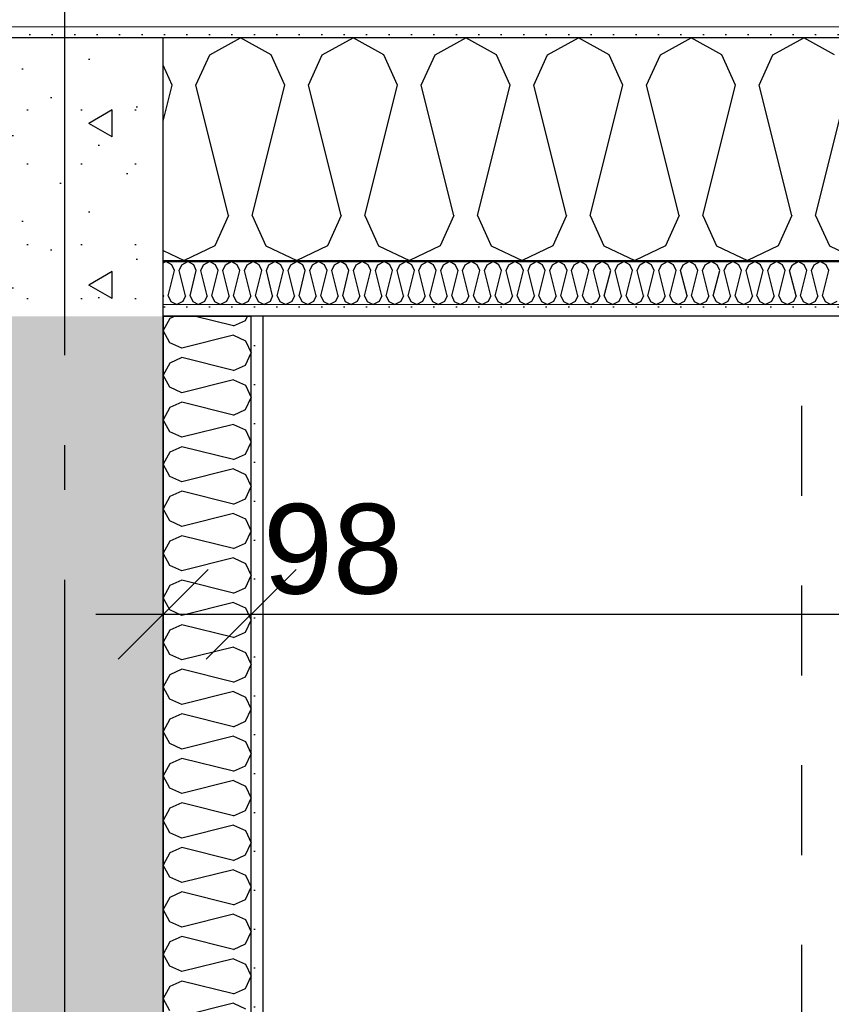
# Model space of a CAD drawing. Header units: millimetres. Extents: x -5000 to 341424, y -9235 to 550260.
# Tile 98 of 236: x 286101 to 287005, y 355615 to 356711. Entities that reach past the tile are written whole.
import ezdxf
from ezdxf.enums import TextEntityAlignment as Align

# ---------------------------------------------------------------- set-up
doc = ezdxf.new("R2010")
doc.units = ezdxf.units.MM
doc.header["$LTSCALE"] = 0.5
doc.header["$MEASUREMENT"] = 0
for name, pattern in [('Akselinje', [1500, 1000, -200, 100, -200]), ('PLINE', [0]), ('Stipling', [400, 200, -200])]:
    doc.linetypes.add(name, pattern=pattern)
for name, color, linetype in [('232- Ikke-bærende yttervegger (Skravur)(Nye konstruksjoner)', 7, 'Continuous'), ('232- Ikke-bærende yttervegger(Nye konstruksjoner)', 7, 'Continuous'), ('242- Ikke-bærende innervegger (Skravur)(Nye konstruksjoner)', 7, 'Continuous'), ('242- Ikke-bærende innervegger(Nye konstruksjoner)', 7, 'Continuous'), ('255- Gulvoverflate(Nye konstruksjoner)', 7, 'Continuous'), ('273- Kjøkkeninnredning(Nye konstruksjoner)', 7, 'Continuous'), ('82-- Modullinjer(Nye konstruksjoner)', 7, 'Continuous'), ('842-M___1_50 Målsetting bygning', 7, 'Continuous'), ('842-M___1_50 Målsetting bygning(Nye konstruksjoner)', 7, 'Continuous'), ('862- M___Nettoareal(Nye konstruksjoner)', 7, 'Continuous'), ('862- M___Nettoareal(Polylinje)(Nye konstruksjoner)', 7, 'Continuous'), ('862- M___Nettoareal(Tekst)(Nye konstruksjoner)', 7, 'Continuous')]:
    doc.layers.add(name, color=color, linetype=linetype)
doc.layers.add('235- Utvendig kledning og overflate(Nye konstruksjoner)', color=7, linetype='Continuous', lineweight=0)
doc.layers.add('236- Innvendig kledning og overflate(Nye konstruksjoner)', color=7, linetype='Continuous', lineweight=0)
doc.styles.add('GENERATED_STYLE_1', font='txt')
doc.styles.add('GENERATED_STYLE_3', font='arial.ttf')
doc.styles.add('GENERATED_STYLE_5', font='arial.ttf')
doc.dimstyles.new('GENERATED_STYLE__1', dxfattribs={"dimtxt": 100, "dimasz": 95, "dimexe": 0.18, "dimexo": 0.0625, "dimgap": 0, "dimtad": 1, "dimtih": 1, "dimtoh": 1, "dimdec": 0, "dimzin": 0, "dimdsep": 46, "dimtxsty": 'GENERATED_STYLE_3', "dimblk": 'ARROWHEAD_6', "dimblk1": 'ARROWHEAD_6', "dimblk2": 'ARROWHEAD_6', "dimcen": 0.09, "dimse1": 1, "dimse2": 1, "dimclrd": 256, "dimclre": 256, "dimclrt": 256, "dimadec": 1, "dimazin": 0, "dimtfac": 1, "dimtdec": 4, "dimtmove": 2, "dimatfit": 3, "dimfxl": 1, "dimtolj": 1, "dimtzin": 0, "dimarcsym": 0})
doc.dimstyles.new('GENERATED_STYLE__2', dxfattribs={"dimtxt": 100, "dimasz": 95, "dimexe": 0.18, "dimexo": 0.0625, "dimgap": 0, "dimtad": 1, "dimtih": 1, "dimtoh": 1, "dimdec": 0, "dimzin": 0, "dimdsep": 46, "dimtxsty": 'GENERATED_STYLE_3', "dimblk": 'ARROWHEAD_6', "dimblk1": 'ARROWHEAD_6', "dimblk2": 'ARROWHEAD_6', "dimcen": 0.09, "dimse1": 1, "dimse2": 1, "dimclrd": 256, "dimclre": 256, "dimclrt": 256, "dimadec": 1, "dimazin": 0, "dimtfac": 1, "dimtdec": 4, "dimtmove": 0, "dimatfit": 3, "dimfxl": 1, "dimtolj": 1, "dimtzin": 0, "dimarcsym": 0})
doc.dimstyles.new('GENERATED_STYLE__3', dxfattribs={"dimtxt": 100, "dimasz": 95, "dimexe": 0.18, "dimexo": 0.0625, "dimgap": 0, "dimtad": 1, "dimdec": 0, "dimzin": 0, "dimdsep": 46, "dimtxsty": 'GENERATED_STYLE_3', "dimblk": 'ARROWHEAD_6', "dimblk1": 'ARROWHEAD_6', "dimblk2": 'ARROWHEAD_6', "dimcen": 0.09, "dimse1": 1, "dimse2": 1, "dimclrd": 256, "dimclre": 256, "dimclrt": 256, "dimadec": 1, "dimazin": 0, "dimtfac": 1, "dimtdec": 4, "dimtmove": 2, "dimatfit": 3, "dimfxl": 1, "dimtolj": 1, "dimtzin": 0, "dimarcsym": 0})
doc.dimstyles.new('GENERATED_STYLE__4', dxfattribs={"dimtxt": 100, "dimasz": 95, "dimexe": 0.18, "dimexo": 0.0625, "dimgap": 0, "dimtad": 1, "dimdec": 0, "dimzin": 0, "dimdsep": 46, "dimtxsty": 'GENERATED_STYLE_3', "dimblk": 'ARROWHEAD_6', "dimblk1": 'ARROWHEAD_6', "dimblk2": 'ARROWHEAD_6', "dimcen": 0.09, "dimse1": 1, "dimse2": 1, "dimclrd": 256, "dimclre": 256, "dimclrt": 256, "dimadec": 1, "dimazin": 0, "dimtfac": 1, "dimtdec": 4, "dimtmove": 0, "dimatfit": 3, "dimfxl": 1, "dimtolj": 1, "dimtzin": 0, "dimarcsym": 0})
pattern_1 = [(0, (0, 0), (0, 43.30127), [0, -25]), (0, (12.5, 21.65), (0, 43.30127), [0, -25])]
pattern_2 = [(90.00001, (0, 0), (311.76916, 6e-05), [30, -150]), (90.00001, (-155.9, 90), (311.76916, 6e-05), [30, -150]), (150.00001, (0, 0), (155.88452, 270.00004), [30, -150]), (150.00001, (-4e-05, 180), (155.88452, 270.00004), [30, -150]), (210.00001, (-6e-06, 30), (-155.88463, 269.99998), [30, -150]), (210.00001, (-4e-05, 210), (-155.88463, 269.99998), [30, -150]), (90.000012, (-30, -6e-06), (60.000002, 1.2e-05), [0, -60.000002, 0, -90.000004]), (135.000012, (-30, 30), (42.4264, 42.426417), [0, -45.000002, 0, -75.000003])]

# ---------------------------------------------------------------- blocks, each defined once
blk = doc.blocks.new('LEILIGHET 3__2', base_point=(292118.6, 348580.7))
at = {"layer": '862- M___Nettoareal(Polylinje)(Nye konstruksjoner)', "linetype": 'PLINE', "flags": 128}
blk.add_lwpolyline([(294391, 356380.7), (286261, 356380.7), (286261, 348080.7), (289576, 348080.7), (289576, 349780.7), (294391, 349780.7)], close=True, dxfattribs=at)
at = {"layer": '862- M___Nettoareal(Tekst)(Nye konstruksjoner)', "style": 'GENERATED_STYLE_1'}
for tag, p in [('DUMMY_861', (288325.6, 358508)), ('ROOM_NAME', (287588.4, 358458.2)), ('DUMMY_862', (287588.4, 358319.8))]:
    blk.add_attdef(tag, text='', height=100, dxfattribs=at).set_placement(p, align=Align.TOP_LEFT)
blk = doc.blocks.new('ENTRÉ__13', base_point=(287873.3, 355497.8))
at = {"layer": '862- M___Nettoareal(Polylinje)(Nye konstruksjoner)', "linetype": 'PLINE', "flags": 128}
blk.add_lwpolyline([(286372, 356380.7), (286372, 354380.7), (289414, 354380.7), (289414, 356380.7)], close=True, dxfattribs=at)
at = {"layer": '862- M___Nettoareal(Tekst)(Nye konstruksjoner)', "style": 'GENERATED_STYLE_1'}
for tag, p in [('DUMMY_861', (288077.2, 355686)), ('ROOM_NAME', (287669.5, 355665.7)), ('DUMMY_862', (287669.5, 355497.8))]:
    blk.add_attdef(tag, text='', height=100, dxfattribs=at).set_placement(p, align=Align.TOP_LEFT)
blk = doc.blocks.new('*X71')
at = {"layer": '232- Ikke-bærende yttervegger (Skravur)(Nye konstruksjoner)', "linetype": 'PLINE'}
for p, q in [((286261, 356439.9), (286264.1, 356441.6)), ((286270.7, 356437.9), (286264.1, 356441.6)), ((286273.7, 356431.4), (286270.7, 356437.9)), ((286278.8, 356431.4), (286281.7, 356437.9)), ((286281.7, 356437.9), (286288.3, 356441.6)), ((286295, 356437.9), (286288.3, 356441.6)), ((286297.9, 356431.4), (286295, 356437.9)), ((286303, 356431.4), (286306, 356437.9)), ((286306, 356437.9), (286312.6, 356441.6)), ((286319.3, 356437.9), (286312.6, 356441.6)), ((286322.2, 356431.4), (286319.3, 356437.9)), ((286327.3, 356431.4), (286330.3, 356437.9)), ((286330.3, 356437.9), (286336.9, 356441.6)), ((286343.5, 356437.9), (286336.9, 356441.6)), ((286346.5, 356431.4), (286343.5, 356437.9)), ((286351.6, 356431.4), (286354.6, 356437.9)), ((286354.6, 356437.9), (286361.2, 356441.6)), ((286367.8, 356437.9), (286361.2, 356441.6)), ((286370.8, 356431.4), (286367.8, 356437.9)), ((286375.9, 356431.4), (286378.8, 356437.9)), ((286378.8, 356437.9), (286385.5, 356441.6)), ((286392.1, 356437.9), (286385.5, 356441.6)), ((286395.1, 356431.4), (286392.1, 356437.9)), ((286400.2, 356431.4), (286403.1, 356437.9)), ((286403.1, 356437.9), (286409.7, 356441.6)), ((286416.4, 356437.9), (286409.7, 356441.6)), ((286419.3, 356431.4), (286416.4, 356437.9)), ((286424.4, 356431.4), (286427.4, 356437.9)), ((286427.4, 356437.9), (286434, 356441.6)), ((286440.7, 356437.9), (286434, 356441.6)), ((286443.6, 356431.4), (286440.7, 356437.9)), ((286448.7, 356431.4), (286451.7, 356437.9)), ((286451.7, 356437.9), (286458.3, 356441.6)), ((286464.9, 356437.9), (286458.3, 356441.6)), ((286467.9, 356431.4), (286464.9, 356437.9)), ((286473, 356431.4), (286476, 356437.9)), ((286476, 356437.9), (286482.6, 356441.6)), ((286489.2, 356437.9), (286482.6, 356441.6)), ((286492.2, 356431.4), (286489.2, 356437.9)), ((286497.3, 356431.4), (286500.2, 356437.9)), ((286500.2, 356437.9), (286506.9, 356441.6)), ((286513.5, 356437.9), (286506.9, 356441.6)), ((286516.5, 356431.4), (286513.5, 356437.9)), ((286521.6, 356431.4), (286524.5, 356437.9)), ((286524.5, 356437.9), (286531.2, 356441.6)), ((286537.8, 356437.9), (286531.2, 356441.6)), ((286540.7, 356431.4), (286537.8, 356437.9)), ((286545.8, 356431.4), (286548.8, 356437.9)), ((286548.8, 356437.9), (286555.4, 356441.6)), ((286562.1, 356437.9), (286555.4, 356441.6)), ((286565, 356431.4), (286562.1, 356437.9)), ((286570.1, 356431.4), (286573.1, 356437.9)), ((286573.1, 356437.9), (286579.7, 356441.6)), ((286586.3, 356437.9), (286579.7, 356441.6)), ((286589.3, 356431.4), (286586.3, 356437.9)), ((286594.4, 356431.4), (286597.4, 356437.9)), ((286597.4, 356437.9), (286604, 356441.6)), ((286610.6, 356437.9), (286604, 356441.6)), ((286613.6, 356431.4), (286610.6, 356437.9)), ((286618.7, 356431.4), (286621.6, 356437.9)), ((286621.6, 356437.9), (286628.3, 356441.6)), ((286634.9, 356437.9), (286628.3, 356441.6)), ((286637.9, 356431.4), (286634.9, 356437.9)), ((286643, 356431.4), (286645.9, 356437.9)), ((286645.9, 356437.9), (286652.6, 356441.6)), ((286659.2, 356437.9), (286652.6, 356441.6)), ((286662.2, 356431.4), (286659.2, 356437.9)), ((286667.3, 356431.4), (286670.2, 356437.9)), ((286670.2, 356437.9), (286676.8, 356441.6)), ((286683.5, 356437.9), (286676.8, 356441.6)), ((286686.4, 356431.4), (286683.5, 356437.9)), ((286691.5, 356431.4), (286694.5, 356437.9)), ((286694.5, 356437.9), (286701.1, 356441.6)), ((286707.8, 356437.9), (286701.1, 356441.6)), ((286710.7, 356431.4), (286707.8, 356437.9)), ((286715.8, 356431.4), (286718.8, 356437.9)), ((286718.8, 356437.9), (286725.4, 356441.6)), ((286732, 356437.9), (286725.4, 356441.6)), ((286735, 356431.4), (286732, 356437.9)), ((286740.1, 356431.4), (286743.1, 356437.9)), ((286743.1, 356437.9), (286749.7, 356441.6)), ((286756.3, 356437.9), (286749.7, 356441.6)), ((286759.3, 356431.4), (286756.3, 356437.9)), ((286764.4, 356431.4), (286767.3, 356437.9)), ((286767.3, 356437.9), (286774, 356441.6)), ((286780.6, 356437.9), (286774, 356441.6)), ((286783.6, 356431.4), (286780.6, 356437.9)), ((286788.7, 356431.4), (286791.6, 356437.9)), ((286791.6, 356437.9), (286798.2, 356441.6)), ((286804.9, 356437.9), (286798.2, 356441.6)), ((286807.8, 356431.4), (286804.9, 356437.9)), ((286812.9, 356431.4), (286815.9, 356437.9)), ((286815.9, 356437.9), (286822.5, 356441.6)), ((286829.2, 356437.9), (286822.5, 356441.6)), ((286832.1, 356431.4), (286829.2, 356437.9)), ((286837.2, 356431.4), (286840.2, 356437.9)), ((286840.2, 356437.9), (286846.8, 356441.6)), ((286853.4, 356437.9), (286846.8, 356441.6)), ((286856.4, 356431.4), (286853.4, 356437.9)), ((286861.5, 356431.4), (286864.5, 356437.9)), ((286864.5, 356437.9), (286871.1, 356441.6)), ((286877.7, 356437.9), (286871.1, 356441.6)), ((286880.7, 356431.4), (286877.7, 356437.9)), ((286885.8, 356431.4), (286888.7, 356437.9)), ((286888.7, 356437.9), (286895.4, 356441.6)), ((286902, 356437.9), (286895.4, 356441.6)), ((286905, 356431.4), (286902, 356437.9)), ((286910.1, 356431.4), (286913, 356437.9)), ((286913, 356437.9), (286919.7, 356441.6)), ((286926.3, 356437.9), (286919.7, 356441.6)), ((286929.2, 356431.4), (286926.3, 356437.9)), ((286934.3, 356431.4), (286937.3, 356437.9)), ((286937.3, 356437.9), (286943.9, 356441.6)), ((286950.6, 356437.9), (286943.9, 356441.6)), ((286953.5, 356431.4), (286950.6, 356437.9)), ((286958.6, 356431.4), (286961.6, 356437.9)), ((286961.6, 356437.9), (286968.2, 356441.6)), ((286974.8, 356437.9), (286968.2, 356441.6)), ((286977.8, 356431.4), (286974.8, 356437.9)), ((286982.9, 356431.4), (286985.9, 356437.9)), ((286985.9, 356437.9), (286992.5, 356441.6)), ((286999.1, 356437.9), (286992.5, 356441.6)), ((287002.1, 356431.4), (286999.1, 356437.9)), ((286266.6, 356403.3), (286273.7, 356431.4)), ((286285.8, 356403.3), (286278.8, 356431.4)), ((286290.9, 356403.3), (286297.9, 356431.4)), ((286310.1, 356403.3), (286303, 356431.4)), ((286315.2, 356403.3), (286322.2, 356431.4)), ((286334.4, 356403.3), (286327.3, 356431.4)), ((286339.5, 356403.3), (286346.5, 356431.4)), ((286358.6, 356403.3), (286351.6, 356431.4)), ((286363.7, 356403.3), (286370.8, 356431.4)), ((286382.9, 356403.3), (286375.9, 356431.4)), ((286388, 356403.3), (286395.1, 356431.4)), ((286407.2, 356403.3), (286400.2, 356431.4)), ((286412.3, 356403.3), (286419.3, 356431.4)), ((286431.5, 356403.3), (286424.4, 356431.4)), ((286436.6, 356403.3), (286443.6, 356431.4)), ((286455.8, 356403.3), (286448.7, 356431.4)), ((286460.9, 356403.3), (286467.9, 356431.4)), ((286480, 356403.3), (286473, 356431.4)), ((286485.1, 356403.3), (286492.2, 356431.4)), ((286504.3, 356403.3), (286497.3, 356431.4)), ((286509.4, 356403.3), (286516.5, 356431.4)), ((286528.6, 356403.3), (286521.6, 356431.4)), ((286533.7, 356403.3), (286540.7, 356431.4)), ((286552.9, 356403.3), (286545.8, 356431.4)), ((286558, 356403.3), (286565, 356431.4)), ((286577.2, 356403.3), (286570.1, 356431.4)), ((286582.3, 356403.3), (286589.3, 356431.4)), ((286601.4, 356403.3), (286594.4, 356431.4)), ((286606.5, 356403.3), (286613.6, 356431.4)), ((286625.7, 356403.3), (286618.7, 356431.4)), ((286630.8, 356403.3), (286637.9, 356431.4)), ((286650, 356403.3), (286643, 356431.4)), ((286655.1, 356403.3), (286662.2, 356431.4)), ((286674.3, 356403.3), (286667.3, 356431.4)), ((286679.4, 356403.3), (286686.4, 356431.4)), ((286698.6, 356403.3), (286691.5, 356431.4)), ((286703.7, 356403.3), (286710.7, 356431.4)), ((286722.9, 356403.3), (286715.8, 356431.4)), ((286728, 356403.3), (286735, 356431.4)), ((286747.1, 356403.3), (286740.1, 356431.4)), ((286752.2, 356403.3), (286759.3, 356431.4)), ((286771.4, 356403.3), (286764.4, 356431.4)), ((286776.5, 356403.3), (286783.6, 356431.4)), ((286795.7, 356403.3), (286788.7, 356431.4)), ((286800.8, 356403.3), (286807.8, 356431.4)), ((286820, 356403.3), (286812.9, 356431.4)), ((286825.1, 356403.3), (286832.1, 356431.4)), ((286844.3, 356403.3), (286837.2, 356431.4)), ((286849.4, 356403.3), (286856.4, 356431.4)), ((286868.5, 356403.3), (286861.5, 356431.4)), ((286873.6, 356403.3), (286880.7, 356431.4)), ((286892.8, 356403.3), (286885.8, 356431.4)), ((286897.9, 356403.3), (286905, 356431.4)), ((286917.1, 356403.3), (286910.1, 356431.4)), ((286922.2, 356403.3), (286929.2, 356431.4)), ((286941.4, 356403.3), (286934.3, 356431.4)), ((286946.5, 356403.3), (286953.5, 356431.4)), ((286965.7, 356403.3), (286958.6, 356431.4)), ((286970.8, 356403.3), (286977.8, 356431.4)), ((286989.9, 356403.3), (286982.9, 356431.4)), ((286995.1, 356403.3), (287002.1, 356431.4)), ((286261.5, 356403.3), (286261, 356405.3)), ((286261.5, 356403.3), (286261, 356402.2)), ((286266.6, 356403.3), (286269.6, 356396.8)), ((286269.6, 356396.8), (286276.2, 356393.6)), ((286282.8, 356396.8), (286276.2, 356393.6)), ((286285.8, 356403.3), (286282.8, 356396.8)), ((286290.9, 356403.3), (286293.9, 356396.8)), ((286293.9, 356396.8), (286300.5, 356393.6)), ((286307.1, 356396.8), (286300.5, 356393.6)), ((286310.1, 356403.3), (286307.1, 356396.8)), ((286315.2, 356403.3), (286318.1, 356396.8)), ((286318.1, 356396.8), (286324.8, 356393.6)), ((286331.4, 356396.8), (286324.8, 356393.6)), ((286334.4, 356403.3), (286331.4, 356396.8)), ((286339.5, 356403.3), (286342.4, 356396.8)), ((286342.4, 356396.8), (286349, 356393.6)), ((286355.7, 356396.8), (286349, 356393.6)), ((286358.6, 356403.3), (286355.7, 356396.8)), ((286363.7, 356403.3), (286366.7, 356396.8)), ((286366.7, 356396.8), (286373.3, 356393.6)), ((286380, 356396.8), (286373.3, 356393.6)), ((286382.9, 356403.3), (286380, 356396.8)), ((286388, 356403.3), (286391, 356396.8)), ((286391, 356396.8), (286397.6, 356393.6)), ((286404.2, 356396.8), (286397.6, 356393.6)), ((286407.2, 356403.3), (286404.2, 356396.8)), ((286412.3, 356403.3), (286415.3, 356396.8)), ((286415.3, 356396.8), (286421.9, 356393.6)), ((286428.5, 356396.8), (286421.9, 356393.6)), ((286431.5, 356403.3), (286428.5, 356396.8)), ((286436.6, 356403.3), (286439.5, 356396.8)), ((286439.5, 356396.8), (286446.2, 356393.6)), ((286452.8, 356396.8), (286446.2, 356393.6)), ((286455.8, 356403.3), (286452.8, 356396.8)), ((286460.9, 356403.3), (286463.8, 356396.8)), ((286463.8, 356396.8), (286470.5, 356393.6)), ((286477.1, 356396.8), (286470.5, 356393.6)), ((286480, 356403.3), (286477.1, 356396.8)), ((286485.1, 356403.3), (286488.1, 356396.8)), ((286488.1, 356396.8), (286494.7, 356393.6)), ((286501.4, 356396.8), (286494.7, 356393.6)), ((286504.3, 356403.3), (286501.4, 356396.8)), ((286509.4, 356403.3), (286512.4, 356396.8)), ((286512.4, 356396.8), (286519, 356393.6)), ((286525.6, 356396.8), (286519, 356393.6)), ((286528.6, 356403.3), (286525.6, 356396.8)), ((286533.7, 356403.3), (286536.7, 356396.8)), ((286536.7, 356396.8), (286543.3, 356393.6)), ((286549.9, 356396.8), (286543.3, 356393.6)), ((286552.9, 356403.3), (286549.9, 356396.8)), ((286558, 356403.3), (286560.9, 356396.8)), ((286560.9, 356396.8), (286567.6, 356393.6)), ((286574.2, 356396.8), (286567.6, 356393.6)), ((286577.2, 356403.3), (286574.2, 356396.8)), ((286582.3, 356403.3), (286585.2, 356396.8)), ((286585.2, 356396.8), (286591.9, 356393.6)), ((286598.5, 356396.8), (286591.9, 356393.6)), ((286601.4, 356403.3), (286598.5, 356396.8)), ((286606.5, 356403.3), (286609.5, 356396.8)), ((286609.5, 356396.8), (286616.1, 356393.6)), ((286622.8, 356396.8), (286616.1, 356393.6)), ((286625.7, 356403.3), (286622.8, 356396.8)), ((286630.8, 356403.3), (286633.8, 356396.8)), ((286633.8, 356396.8), (286640.4, 356393.6)), ((286647.1, 356396.8), (286640.4, 356393.6)), ((286650, 356403.3), (286647.1, 356396.8)), ((286655.1, 356403.3), (286658.1, 356396.8)), ((286658.1, 356396.8), (286664.7, 356393.6)), ((286671.3, 356396.8), (286664.7, 356393.6)), ((286674.3, 356403.3), (286671.3, 356396.8)), ((286679.4, 356403.3), (286682.4, 356396.8)), ((286682.4, 356396.8), (286689, 356393.6)), ((286695.6, 356396.8), (286689, 356393.6)), ((286698.6, 356403.3), (286695.6, 356396.8)), ((286703.7, 356403.3), (286706.6, 356396.8)), ((286706.6, 356396.8), (286713.3, 356393.6)), ((286719.9, 356396.8), (286713.3, 356393.6)), ((286722.9, 356403.3), (286719.9, 356396.8)), ((286728, 356403.3), (286730.9, 356396.8)), ((286730.9, 356396.8), (286737.5, 356393.6)), ((286744.2, 356396.8), (286737.5, 356393.6)), ((286747.1, 356403.3), (286744.2, 356396.8)), ((286752.2, 356403.3), (286755.2, 356396.8)), ((286755.2, 356396.8), (286761.8, 356393.6)), ((286768.5, 356396.8), (286761.8, 356393.6)), ((286771.4, 356403.3), (286768.5, 356396.8)), ((286776.5, 356403.3), (286779.5, 356396.8)), ((286779.5, 356396.8), (286786.1, 356393.6)), ((286792.7, 356396.8), (286786.1, 356393.6)), ((286795.7, 356403.3), (286792.7, 356396.8)), ((286800.8, 356403.3), (286803.8, 356396.8)), ((286803.8, 356396.8), (286810.4, 356393.6)), ((286817, 356396.8), (286810.4, 356393.6)), ((286820, 356403.3), (286817, 356396.8)), ((286825.1, 356403.3), (286828, 356396.8)), ((286828, 356396.8), (286834.7, 356393.6)), ((286841.3, 356396.8), (286834.7, 356393.6)), ((286844.3, 356403.3), (286841.3, 356396.8)), ((286849.4, 356403.3), (286852.3, 356396.8)), ((286852.3, 356396.8), (286859, 356393.6)), ((286865.6, 356396.8), (286859, 356393.6)), ((286868.5, 356403.3), (286865.6, 356396.8)), ((286873.6, 356403.3), (286876.6, 356396.8)), ((286876.6, 356396.8), (286883.2, 356393.6)), ((286889.9, 356396.8), (286883.2, 356393.6)), ((286892.8, 356403.3), (286889.9, 356396.8)), ((286897.9, 356403.3), (286900.9, 356396.8)), ((286900.9, 356396.8), (286907.5, 356393.6)), ((286914.1, 356396.8), (286907.5, 356393.6)), ((286917.1, 356403.3), (286914.1, 356396.8)), ((286922.2, 356403.3), (286925.2, 356396.8)), ((286925.2, 356396.8), (286931.8, 356393.6)), ((286938.4, 356396.8), (286931.8, 356393.6)), ((286941.4, 356403.3), (286938.4, 356396.8)), ((286946.5, 356403.3), (286949.4, 356396.8)), ((286949.4, 356396.8), (286956.1, 356393.6)), ((286962.7, 356396.8), (286956.1, 356393.6)), ((286965.7, 356403.3), (286962.7, 356396.8)), ((286970.8, 356403.3), (286973.7, 356396.8)), ((286973.7, 356396.8), (286980.4, 356393.6)), ((286987, 356396.8), (286980.4, 356393.6)), ((286989.9, 356403.3), (286987, 356396.8)), ((286995.1, 356403.3), (286998, 356396.8)), ((286998, 356396.8), (287004.6, 356393.6)), ((287011.3, 356396.8), (287004.6, 356393.6))]:
    blk.add_line(p, q, dxfattribs=at)
blk = doc.blocks.new('*X82')
at = {"layer": '232- Ikke-bærende yttervegger (Skravur)(Nye konstruksjoner)', "linetype": 'PLINE'}
for p, q in [((286312.8, 356671.5), (286347, 356690.6)), ((286381.3, 356671.5), (286347, 356690.6)), ((286438.2, 356671.5), (286472.5, 356690.6)), ((286506.7, 356671.5), (286472.5, 356690.6)), ((286563.7, 356671.5), (286597.9, 356690.6)), ((286632.2, 356671.5), (286597.9, 356690.6)), ((286689.1, 356671.5), (286723.4, 356690.6)), ((286757.6, 356671.5), (286723.4, 356690.6)), ((286814.6, 356671.5), (286848.8, 356690.6)), ((286883.1, 356671.5), (286848.8, 356690.6)), ((286940, 356671.5), (286974.3, 356690.6)), ((287008.5, 356671.5), (286974.3, 356690.6)), ((286297.5, 356637.9), (286312.8, 356671.5)), ((286396.6, 356637.9), (286381.3, 356671.5)), ((286422.9, 356637.9), (286438.2, 356671.5)), ((286522, 356637.9), (286506.7, 356671.5)), ((286548.4, 356637.9), (286563.7, 356671.5)), ((286647.5, 356637.9), (286632.2, 356671.5)), ((286673.8, 356637.9), (286689.1, 356671.5)), ((286772.9, 356637.9), (286757.6, 356671.5)), ((286799.3, 356637.9), (286814.6, 356671.5)), ((286898.4, 356637.9), (286883.1, 356671.5)), ((286924.7, 356637.9), (286940, 356671.5)), ((286271.1, 356637.9), (286261, 356660.2)), ((286261, 356597.5), (286271.1, 356637.9)), ((286333.8, 356492.5), (286297.5, 356637.9)), ((286360.2, 356492.5), (286396.6, 356637.9)), ((286459.3, 356492.5), (286422.9, 356637.9)), ((286485.7, 356492.5), (286522, 356637.9)), ((286584.8, 356492.5), (286548.4, 356637.9)), ((286611.1, 356492.5), (286647.5, 356637.9)), ((286710.2, 356492.5), (286673.8, 356637.9)), ((286736.6, 356492.5), (286772.9, 356637.9)), ((286835.7, 356492.5), (286799.3, 356637.9)), ((286862, 356492.5), (286898.4, 356637.9)), ((286961.1, 356492.5), (286924.7, 356637.9)), ((286987.5, 356492.5), (287023.8, 356637.9)), ((286333.8, 356492.5), (286318.6, 356458.9)), ((286360.2, 356492.5), (286375.5, 356458.9)), ((286459.3, 356492.5), (286444, 356458.9)), ((286485.7, 356492.5), (286500.9, 356458.9)), ((286584.8, 356492.5), (286569.5, 356458.9)), ((286611.1, 356492.5), (286626.4, 356458.9)), ((286710.2, 356492.5), (286694.9, 356458.9)), ((286736.6, 356492.5), (286751.8, 356458.9)), ((286835.7, 356492.5), (286820.4, 356458.9)), ((286862, 356492.5), (286877.3, 356458.9)), ((286961.1, 356492.5), (286945.8, 356458.9)), ((286987.5, 356492.5), (287002.8, 356458.9)), ((286318.6, 356458.9), (286284.3, 356442.6)), ((286375.5, 356458.9), (286409.7, 356442.6)), ((286444, 356458.9), (286409.7, 356442.6)), ((286500.9, 356458.9), (286535.2, 356442.6)), ((286569.5, 356458.9), (286535.2, 356442.6)), ((286626.4, 356458.9), (286660.7, 356442.6)), ((286694.9, 356458.9), (286660.7, 356442.6)), ((286751.8, 356458.9), (286786.1, 356442.6)), ((286820.4, 356458.9), (286786.1, 356442.6)), ((286877.3, 356458.9), (286911.6, 356442.6)), ((286945.8, 356458.9), (286911.6, 356442.6)), ((287002.8, 356458.9), (287037, 356442.6)), ((286261, 356453.7), (286284.3, 356442.6))]:
    blk.add_line(p, q, dxfattribs=at)
blk = doc.blocks.new('Standard grid marker[86]', base_point=(305734.8, 356690.6))
at = {"layer": '82-- Modullinjer(Nye konstruksjoner)', "linetype": 'Akselinje'}
blk.add_line((305534.8, 356690.6), (271734.8, 356690.6), dxfattribs=at)
at = {"layer": '82-- Modullinjer(Nye konstruksjoner)', "style": 'GENERATED_STYLE_5'}
for tag, p in [('AC_MarkerText_1_1', (271409.8, 356744.3)), ('AC_MarkerText_1_0', (305859.8, 356744.3))]:
    blk.add_attdef(tag, text='', height=100, rotation=360, dxfattribs=at).set_placement(p, align=Align.TOP_CENTER)
blk = doc.blocks.new('Standard grid marker[89]', base_point=(286151, 363787.1))
at = {"layer": '82-- Modullinjer(Nye konstruksjoner)', "linetype": 'Akselinje'}
blk.add_line((286151, 363587.1), (286151, 339987.1), dxfattribs=at)
at = {"layer": '82-- Modullinjer(Nye konstruksjoner)', "style": 'GENERATED_STYLE_5'}
for tag, p in [('AC_MarkerText_1_0', (286151, 363965.3)), ('AC_MarkerText_1_1', (286151, 339715.3))]:
    blk.add_attdef(tag, text='', height=100, rotation=360, dxfattribs=at).set_placement(p, align=Align.TOP_CENTER)
blk = doc.blocks.new('*D665')
at = {"layer": '842-M___1_50 Målsetting bygning(Nye konstruksjoner)', "linetype": 'PLINE'}
for p, q in [((277511, 363296.1), (277511, 363483.6)), ((303141, 363296.1), (303141, 363483.6)), ((277561, 363439.8), (277461, 363339.8)), ((303191, 363439.8), (303091, 363339.8)), ((277436, 363389.8), (277511, 363389.8)), ((277511, 363389.8), (303141, 363389.8))]:
    blk.add_line(p, q, dxfattribs=at)
at = {"layer": '842-M___1_50 Målsetting bygning(Nye konstruksjoner)', "insert": (290116.3, 363409.8), "char_height": 100, "attachment_point": 7, "style": 'GENERATED_STYLE_3'}
blk.add_mtext('\\A1;{\\pql;\\fArial|b0|i0|c0|p0;\\W1.000000;25\xa0630}', dxfattribs=at)
blk = doc.blocks.new('ARROWHEAD_6')
at = {"linetype": 'Continuous'}
for p, q in [((-0.5, -0.5), (0.5, 0.5)), ((0, 0), (-1, 0))]:
    blk.add_line(p, q, dxfattribs=at)
blk = doc.blocks.new('*D699')
at = {"layer": '842-M___1_50 Målsetting bygning(Nye konstruksjoner)', "linetype": 'PLINE'}
for p, q in [((277849, 362727.6), (277849, 362915.1)), ((286151, 362727.6), (286151, 362915.1)), ((277899, 362871.4), (277799, 362771.4)), ((286201, 362871.4), (286101, 362771.4)), ((277849, 362821.4), (286151, 362821.4))]:
    blk.add_line(p, q, dxfattribs=at)
at = {"layer": '842-M___1_50 Målsetting bygning(Nye konstruksjoner)', "insert": (281828.4, 362841.4), "char_height": 100, "attachment_point": 7, "style": 'GENERATED_STYLE_3'}
blk.add_mtext('\\A1;{\\pql;\\fArial|b0|i0|c0|p0;\\W1.000000;8\xa0302}', dxfattribs=at)
blk = doc.blocks.new('*D719')
at = {"layer": '842-M___1_50 Målsetting bygning', "linetype": 'PLINE'}
for p, q in [((285420, 357738.6), (285420, 357926.1)), ((287556.8, 357738.6), (287556.8, 357926.1)), ((285470, 357882.3), (285370, 357782.3)), ((287606.8, 357882.3), (287506.8, 357782.3)), ((285420, 357832.3), (287556.8, 357832.3))]:
    blk.add_line(p, q, dxfattribs=at)
at = {"layer": '842-M___1_50 Målsetting bygning', "insert": (286316.8, 357852.3), "char_height": 100, "attachment_point": 7, "style": 'GENERATED_STYLE_3'}
blk.add_mtext('\\A1;{\\pql;\\fArial|b0|i0|c0|p0;\\W1.000000;2\xa0137}', dxfattribs=at)
blk = doc.blocks.new('*X1230')
at = {"layer": '242- Ikke-bærende innervegger (Skravur)(Nye konstruksjoner)', "linetype": 'PLINE'}
for p, q in [((286268.6, 356378), (286261, 356364.5)), ((286274.3, 356380.6), (286268.6, 356378)), ((286339.3, 356369.7), (286295.5, 356380.6)), ((286339.3, 356369.7), (286352.6, 356375.7)), ((286352.6, 356375.7), (286354.9, 356380.6)), ((286268.6, 356350.9), (286261, 356364.5)), ((286281.8, 356344.9), (286268.6, 356350.9)), ((286339.3, 356359.3), (286281.8, 356344.9)), ((286339.3, 356359.3), (286352.6, 356353.2)), ((286352.6, 356353.2), (286359, 356339.7)), ((286352.6, 356326.2), (286359, 356339.7)), ((286268.6, 356328.4), (286261, 356314.9)), ((286281.8, 356334.5), (286268.6, 356328.4)), ((286339.3, 356320.1), (286281.8, 356334.5)), ((286339.3, 356320.1), (286352.6, 356326.2)), ((286268.6, 356301.4), (286261, 356314.9)), ((286339.3, 356309.7), (286281.8, 356295.3)), ((286339.3, 356309.7), (286352.6, 356303.7)), ((286281.8, 356295.3), (286268.6, 356301.4)), ((286352.6, 356303.7), (286359, 356290.1)), ((286281.8, 356284.9), (286268.6, 356278.9)), ((286339.3, 356270.5), (286281.8, 356284.9)), ((286352.6, 356276.6), (286359, 356290.1)), ((286268.6, 356278.9), (286261, 356265.3)), ((286339.3, 356270.5), (286352.6, 356276.6)), ((286268.6, 356251.8), (286261, 356265.3)), ((286281.8, 356245.8), (286268.6, 356251.8)), ((286339.3, 356260.1), (286281.8, 356245.8)), ((286339.3, 356260.1), (286352.6, 356254.1)), ((286352.6, 356254.1), (286359, 356240.5)), ((286352.6, 356227), (286359, 356240.5)), ((286268.6, 356229.3), (286261, 356215.8)), ((286281.8, 356235.3), (286268.6, 356229.3)), ((286339.3, 356221), (286281.8, 356235.3)), ((286339.3, 356221), (286352.6, 356227)), ((286268.6, 356202.2), (286261, 356215.8)), ((286339.3, 356210.6), (286281.8, 356196.2)), ((286339.3, 356210.6), (286352.6, 356204.5)), ((286281.8, 356196.2), (286268.6, 356202.2)), ((286352.6, 356204.5), (286359, 356191)), ((286281.8, 356185.8), (286268.6, 356179.7)), ((286339.3, 356171.4), (286281.8, 356185.8)), ((286352.6, 356177.4), (286359, 356191)), ((286268.6, 356179.7), (286261, 356166.2)), ((286339.3, 356171.4), (286352.6, 356177.4)), ((286268.6, 356152.6), (286261, 356166.2)), ((286281.8, 356146.6), (286268.6, 356152.6)), ((286339.3, 356161), (286281.8, 356146.6)), ((286339.3, 356161), (286352.6, 356154.9)), ((286352.6, 356154.9), (286359, 356141.4)), ((286352.6, 356127.9), (286359, 356141.4)), ((286268.6, 356130.1), (286261, 356116.6)), ((286281.8, 356136.2), (286268.6, 356130.1)), ((286339.3, 356121.8), (286281.8, 356136.2)), ((286339.3, 356121.8), (286352.6, 356127.9)), ((286268.6, 356103.1), (286261, 356116.6)), ((286339.3, 356111.4), (286281.8, 356097)), ((286339.3, 356111.4), (286352.6, 356105.4)), ((286281.8, 356097), (286268.6, 356103.1)), ((286352.6, 356105.4), (286359, 356091.8)), ((286281.8, 356086.6), (286268.6, 356080.6)), ((286339.3, 356072.2), (286281.8, 356086.6)), ((286352.6, 356078.3), (286359, 356091.8)), ((286268.6, 356080.6), (286261, 356067)), ((286339.3, 356072.2), (286352.6, 356078.3)), ((286268.6, 356053.5), (286261, 356067)), ((286281.8, 356047.5), (286268.6, 356053.5)), ((286339.3, 356061.8), (286281.8, 356047.5)), ((286339.3, 356061.8), (286352.6, 356055.8)), ((286352.6, 356055.8), (286359, 356042.2)), ((286352.6, 356028.7), (286359, 356042.2)), ((286268.6, 356031), (286261, 356017.5)), ((286281.8, 356037), (286268.6, 356031)), ((286339.3, 356022.7), (286281.8, 356037)), ((286339.3, 356022.7), (286352.6, 356028.7)), ((286268.6, 356003.9), (286261, 356017.5)), ((286339.3, 356012.3), (286281.8, 355997.9)), ((286339.3, 356012.3), (286352.6, 356006.2)), ((286281.8, 355997.9), (286268.6, 356003.9)), ((286352.6, 356006.2), (286359, 355992.7)), ((286281.8, 355987.5), (286268.6, 355981.4)), ((286339.3, 355973.1), (286281.8, 355987.5)), ((286352.6, 355979.1), (286359, 355992.7)), ((286268.6, 355981.4), (286261, 355967.9)), ((286339.3, 355973.1), (286352.6, 355979.1)), ((286268.6, 355954.3), (286261, 355967.9)), ((286281.8, 355948.3), (286268.6, 355954.3)), ((286339.3, 355962.7), (286281.8, 355948.3)), ((286339.3, 355962.7), (286352.6, 355956.6)), ((286352.6, 355956.6), (286359, 355943.1)), ((286352.6, 355929.6), (286359, 355943.1)), ((286281.8, 355937.9), (286268.6, 355931.9)), ((286339.3, 355923.5), (286281.8, 355937.9)), ((286268.6, 355931.9), (286261, 355918.3)), ((286339.3, 355923.5), (286352.6, 355929.6)), ((286268.6, 355904.8), (286261, 355918.3)), ((286339.3, 355913.1), (286281.8, 355898.7)), ((286339.3, 355913.1), (286352.6, 355907.1)), ((286281.8, 355898.7), (286268.6, 355904.8)), ((286352.6, 355907.1), (286359, 355893.5)), ((286281.8, 355888.3), (286268.6, 355882.3)), ((286339.3, 355873.9), (286281.8, 355888.3)), ((286352.6, 355880), (286359, 355893.5)), ((286268.6, 355882.3), (286261, 355868.7)), ((286339.3, 355873.9), (286352.6, 355880)), ((286268.6, 355855.2), (286261, 355868.7)), ((286339.3, 355863.5), (286281.8, 355849.2)), ((286339.3, 355863.5), (286352.6, 355857.5)), ((286352.6, 355857.5), (286359, 355844)), ((286281.8, 355849.2), (286268.6, 355855.2)), ((286281.8, 355838.7), (286268.6, 355832.7)), ((286339.3, 355824.4), (286281.8, 355838.7)), ((286352.6, 355830.4), (286359, 355844)), ((286268.6, 355832.7), (286261, 355819.2)), ((286339.3, 355824.4), (286352.6, 355830.4)), ((286268.6, 355805.6), (286261, 355819.2)), ((286339.3, 355814), (286281.8, 355799.6)), ((286339.3, 355814), (286352.6, 355807.9)), ((286281.8, 355799.6), (286268.6, 355805.6)), ((286352.6, 355807.9), (286359, 355794.4)), ((286352.6, 355780.8), (286359, 355794.4)), ((286268.6, 355783.1), (286261, 355769.6)), ((286281.8, 355789.2), (286268.6, 355783.1)), ((286339.3, 355774.8), (286281.8, 355789.2)), ((286339.3, 355774.8), (286352.6, 355780.8)), ((286268.6, 355756.1), (286261, 355769.6)), ((286339.3, 355764.4), (286281.8, 355750)), ((286339.3, 355764.4), (286352.6, 355758.3)), ((286352.6, 355758.3), (286359, 355744.8)), ((286281.8, 355750), (286268.6, 355756.1)), ((286281.8, 355739.6), (286268.6, 355733.6)), ((286339.3, 355725.2), (286281.8, 355739.6)), ((286352.6, 355731.3), (286359, 355744.8)), ((286268.6, 355733.6), (286261, 355720)), ((286339.3, 355725.2), (286352.6, 355731.3)), ((286268.6, 355706.5), (286261, 355720)), ((286339.3, 355714.8), (286281.8, 355700.4)), ((286339.3, 355714.8), (286352.6, 355708.8)), ((286281.8, 355700.4), (286268.6, 355706.5)), ((286352.6, 355708.8), (286359, 355695.2)), ((286352.6, 355681.7), (286359, 355695.2)), ((286268.6, 355684), (286261, 355670.4)), ((286281.8, 355690), (286268.6, 355684)), ((286339.3, 355675.6), (286281.8, 355690)), ((286339.3, 355675.6), (286352.6, 355681.7)), ((286268.6, 355656.9), (286261, 355670.4)), ((286339.3, 355665.2), (286281.8, 355650.9)), ((286339.3, 355665.2), (286352.6, 355659.2)), ((286352.6, 355659.2), (286359, 355645.7)), ((286281.8, 355650.9), (286268.6, 355656.9)), ((286281.8, 355640.4), (286268.6, 355634.4)), ((286339.3, 355626.1), (286281.8, 355640.4)), ((286352.6, 355632.1), (286359, 355645.7)), ((286268.6, 355634.4), (286261, 355620.9)), ((286339.3, 355626.1), (286352.6, 355632.1)), ((286268.6, 355607.3), (286261, 355620.9)), ((286339.3, 355615.7), (286281.8, 355601.3)), ((286339.3, 355615.7), (286352.6, 355609.6))]:
    blk.add_line(p, q, dxfattribs=at)
blk = doc.blocks.new('*D1288')
at = {"layer": '842-M___1_50 Målsetting bygning(Nye konstruksjoner)', "linetype": 'PLINE'}
for p, q in [((286261, 354688.4), (286261, 354875.9)), ((286359, 354688.4), (286359, 354875.9)), ((286311, 354832.1), (286211, 354732.1)), ((286309, 354732.1), (286409, 354832.1)), ((286457, 354832.1), (286357, 354732.1)), ((286186, 354782.1), (286261, 354782.1)), ((286261, 354782.1), (286359, 354782.1))]:
    blk.add_line(p, q, dxfattribs=at)
blk = doc.blocks.new('*D1455')
at = {"layer": '842-M___1_50 Målsetting bygning(Nye konstruksjoner)', "linetype": 'PLINE'}
for p, q in [((286261, 355955), (286261, 356142.5)), ((286311, 356098.7), (286211, 355998.7)), ((286409, 356098.7), (286309, 355998.7)), ((286186, 356048.7), (286261, 356048.7)), ((286261, 356048.7), (286359, 356048.7))]:
    blk.add_line(p, q, dxfattribs=at)
blk = doc.blocks.new('*D1456')
at = {"layer": '842-M___1_50 Målsetting bygning(Nye konstruksjoner)', "linetype": 'PLINE'}
for p, q in [((286359, 355955), (286359, 356142.5)), ((286409, 356098.7), (286309, 355998.7)), ((289477, 356098.7), (289377, 355998.7)), ((286261, 356048.7), (286359, 356048.7)), ((286359, 356048.7), (289427, 356048.7))]:
    blk.add_line(p, q, dxfattribs=at)
at = {"layer": '842-M___1_50 Målsetting bygning(Nye konstruksjoner)', "char_height": 100, "attachment_point": 7, "rotation": 360, "style": 'GENERATED_STYLE_3'}
for s, insert in [('\\A1;{\\pql;\\fArial|b0|i0|c0|p0;\\W1.000000;98}', (286372.3, 356070.2)), ('\\A1;{\\pql;\\fArial|b0|i0|c0|p0;\\W1.000000;3\xa0068}', (287721.4, 356068.7))]:
    blk.add_mtext(s, dxfattribs=dict(at, insert=insert))
blk = doc.blocks.new('*D1457')
at = {"layer": '842-M___1_50 Målsetting bygning(Nye konstruksjoner)', "linetype": 'PLINE'}
for p, q in [((289427, 355955), (289427, 356142.5)), ((289687, 355955), (289687, 356142.5)), ((289477, 356098.7), (289377, 355998.7)), ((289637, 355998.7), (289737, 356098.7)), ((286359, 356048.7), (289427, 356048.7)), ((289427, 356048.7), (289687, 356048.7)), ((289687, 356048.7), (289762, 356048.7))]:
    blk.add_line(p, q, dxfattribs=at)
at = {"layer": '842-M___1_50 Målsetting bygning(Nye konstruksjoner)', "insert": (289448.8, 356087.3), "char_height": 100, "attachment_point": 7, "rotation": 360, "style": 'GENERATED_STYLE_3'}
blk.add_mtext('\\A1;{\\pql;\\fArial|b0|i0|c0|p0;\\W1.000000;260}', dxfattribs=at)

msp = doc.modelspace()

# ---------------------------------------------------------------- hatches: boundary and pattern name
at = {"layer": '232- Ikke-bærende yttervegger (Skravur)(Nye konstruksjoner)', "linetype": 'Continuous'}
h = msp.add_hatch(dxfattribs=at)
h.set_pattern_fill('Prikker_tett', color=256, style=0, pattern_type=2)
h.set_pattern_definition(pattern_1)
h.paths.add_polyline_path([(285420, 356690.6), (287556.8, 356690.6), (287556.8, 356702.6), (285420, 356702.6)])
h = msp.add_hatch(dxfattribs=at)
h.set_pattern_fill('Betong_strukturell', color=256, style=0, pattern_type=2)
h.set_pattern_definition(pattern_2)
h.paths.add_polyline_path([(286041, 356442.6), (286261, 356442.6), (286261, 356690.6), (286041, 356690.6)])
h = msp.add_hatch(dxfattribs=at)
h.set_pattern_fill('Betong_strukturell', color=256, style=0, pattern_type=2)
h.set_pattern_definition(pattern_2)
h.paths.add_polyline_path([(286041, 356441.6), (286261, 356441.6), (286261, 356442.6), (286041, 356442.6)])
h = msp.add_hatch(dxfattribs=at)
h.set_pattern_fill('Betong_strukturell', color=256, style=0, pattern_type=2)
h.set_pattern_definition(pattern_2)
h.paths.add_polyline_path([(286041, 356393.6), (286261, 356393.6), (286261, 356441.6), (286041, 356441.6)])
msp.add_hatch(color=256, dxfattribs=at).paths.add_polyline_path([(286261, 356442.6), (286261, 356441.6), (287556.8, 356441.6), (287556.8, 356442.6)])
h = msp.add_hatch(dxfattribs=at)
h.set_pattern_fill('Betong_strukturell', color=256, style=0, pattern_type=2)
h.set_pattern_definition(pattern_2)
h.paths.add_polyline_path([(286041, 356380.6), (286261, 356380.6), (286261, 356393.6), (286041, 356393.6)])
h = msp.add_hatch(dxfattribs=at)
h.set_pattern_fill('Prikker_tett', color=256, style=0, pattern_type=2)
h.set_pattern_definition(pattern_1)
h.paths.add_polyline_path([(287556.8, 356393.6), (286261, 356393.6), (286261, 356380.6), (287556.8, 356380.6)])
h = msp.add_hatch(dxfattribs=at)
h.set_pattern_fill('Betong_strukturell', color=256, style=0, pattern_type=2)
h.set_pattern_definition(pattern_2)
h.paths.add_polyline_path([(286041, 356380.6), (286041, 347870.7), (286261, 347870.7), (286261, 356380.6)])
at = {"layer": '242- Ikke-bærende innervegger (Skravur)(Nye konstruksjoner)', "linetype": 'Continuous'}
h = msp.add_hatch(dxfattribs=at)
h.set_pattern_fill('Prikker_tett', color=256, style=0, pattern_type=2)
h.set_pattern_definition(pattern_1)
h.paths.add_polyline_path([(286372, 354380.6), (286372, 356380.6), (286359, 356380.6), (286359, 354380.6)])

# ---------------------------------------------------------------- linework, layer by layer
at = {"layer": '232- Ikke-bærende yttervegger(Nye konstruksjoner)', "linetype": 'PLINE'}
for p, q in [((286261, 356690.6), (286041, 356690.6)), ((286261, 356690.6), (286041, 356690.6)), ((287556.8, 356690.6), (286261, 356690.6)), ((286261, 356442.6), (286261, 356690.6)), ((286261, 356442.6), (286261, 356690.6)), ((286261, 356441.6), (286261, 356442.6)), ((286261, 356442.6), (287556.8, 356442.6)), ((286261, 356441.6), (286261, 356442.6)), ((286261, 356393.6), (286261, 356441.6)), ((286261, 356441.6), (287556.8, 356441.6)), ((286261, 356393.6), (286261, 356441.6)), ((286261, 356380.6), (286261, 356393.6)), ((286261, 356380.6), (286261, 356393.6))]:
    msp.add_line(p, q, dxfattribs=at)
at = {"layer": '232- Ikke-bærende yttervegger(Nye konstruksjoner)', "linetype": 'PLINE', "flags": 128}
msp.add_lwpolyline([(286261, 347870.7), (286261, 356380.6)], dxfattribs=at)
at = {"layer": '235- Utvendig kledning og overflate(Nye konstruksjoner)', "linetype": 'PLINE'}
msp.add_line((287556.8, 356702.6), (285420, 356702.6), dxfattribs=at)
at = {"layer": '236- Innvendig kledning og overflate(Nye konstruksjoner)', "linetype": 'PLINE'}
msp.add_line((286261, 356393.6), (287556.8, 356393.6), dxfattribs=at)
at = {"layer": '236- Innvendig kledning og overflate(Nye konstruksjoner)', "linetype": 'PLINE', "flags": 128}
for points in [[(286261, 356380.6), (287556.8, 356380.6)], [(286359, 356380.6), (286372, 356380.6)], [(286372, 354380.6), (286372, 356380.6)]]:
    msp.add_lwpolyline(points, dxfattribs=at)
at = {"layer": '242- Ikke-bærende innervegger(Nye konstruksjoner)', "linetype": 'PLINE'}
msp.add_line((286359, 354367.6), (286359, 356380.6), dxfattribs=at)
at = {"layer": '242- Ikke-bærende innervegger(Nye konstruksjoner)', "linetype": 'PLINE', "flags": 128}
for points in [[(286261, 356380.6), (286359, 356380.6)], [(286261, 356380.6), (286261, 351263.7)]]:
    msp.add_lwpolyline(points, dxfattribs=at)
at = {"layer": '255- Gulvoverflate(Nye konstruksjoner)', "linetype": 'PLINE', "flags": 128}
msp.add_lwpolyline([(277601, 349570.7), (277601, 347770.7), (281536, 347770.7), (281536, 349470.7), (285893, 349470.7), (285893, 347770.7), (289886, 347770.7), (289886, 349470.7), (294243, 349470.7), (294243, 347770.7), (298236, 347770.7), (298236, 349470.7), (303051, 349470.7), (303051, 356690.6), (277601, 356690.6), (277601, 354890.6)], close=True, dxfattribs=at)
at = {"layer": '273- Kjøkkeninnredning(Nye konstruksjoner)', "linetype": 'Stipling', "flags": 128}
msp.add_lwpolyline([(286372, 354380.6), (286972, 354380.6), (286972, 356380.6), (286372, 356380.6)], close=True, dxfattribs=at)

# ---------------------------------------------------------------- block references
at = {"layer": '232- Ikke-bærende yttervegger(Nye konstruksjoner)'}
for name in ['*X82', '*X71']:
    msp.add_blockref(name, (0, 0), dxfattribs=at)
at = {"layer": '242- Ikke-bærende innervegger(Nye konstruksjoner)'}
msp.add_blockref('*X1230', (0, 0), dxfattribs=at)
at = {"layer": '82-- Modullinjer(Nye konstruksjoner)', "linetype": 'PLINE'}
for name, p in [('Standard grid marker[89]', (286151, 363787.1)), ('Standard grid marker[86]', (305734.8, 356690.6))]:
    msp.add_blockref(name, p, dxfattribs=at)
at = {"layer": '862- M___Nettoareal(Nye konstruksjoner)', "linetype": 'Continuous'}
for name, p in [('LEILIGHET 3__2', (292118.6, 348580.7)), ('ENTRÉ__13', (287873.3, 355497.8))]:
    msp.add_blockref(name, p, dxfattribs=at)

# ---------------------------------------------------------------- dimensions: what is measured, and where the dimension line sits
at = {"layer": '842-M___1_50 Målsetting bygning', "linetype": 'Continuous'}
dim = msp.add_linear_dim(base=(287556.8, 357832.3), p1=(285420, 356380.6), p2=(287556.8, 356380.6), dimstyle='GENERATED_STYLE__2', dxfattribs=at)
dim.commit()
dim.dimension.update_dxf_attribs({"geometry": '*D719', "text_midpoint": (286488.3, 357902.3), "dimtype": 160})
at = {"layer": '842-M___1_50 Målsetting bygning(Nye konstruksjoner)', "linetype": 'Continuous'}
for base, p1, p2, dimstyle, picture, middle in [((303141, 363389.8), (277511, 356516.9), (303141, 356516.9), 'GENERATED_STYLE__2', '*D665', (290325.9, 363459.8)), ((286151, 362821.4), (277849, 356221.7), (286151, 359081), 'GENERATED_STYLE__2', '*D699', (282000, 362891.4)), ((286359, 354782.1), (286261, 356380.6), (286359, 354367.6), 'GENERATED_STYLE__1', '*D1288', (286469.5, 354920.7))]:
    dim = msp.add_linear_dim(base=base, p1=p1, p2=p2, dimstyle=dimstyle, dxfattribs=at)
    dim.commit()
    dim.dimension.update_dxf_attribs({"geometry": picture, "text_midpoint": middle, "dimtype": 160})
for base, p1, p2, dimstyle, picture, middle in [((289427, 356048.7), (286359, 353822.2), (289427, 356380.7), 'GENERATED_STYLE__4', '*D1456', (287893, 356118.7)), ((289687, 356048.7), (289427, 356380.7), (289687, 352074.2), 'GENERATED_STYLE__3', '*D1457', (289562.9, 356137.3)), ((286359, 356048.7), (286261, 353766.7), (286359, 353822.2), 'GENERATED_STYLE__3', '*D1455', (286448.4, 356120.2))]:
    dim = msp.add_linear_dim(base=base, p1=p1, p2=p2, angle=360, dimstyle=dimstyle, dxfattribs=at)
    dim.commit()
    dim.dimension.update_dxf_attribs({"geometry": picture, "text_midpoint": middle, "dimtype": 160, "text_rotation": 360})

doc.saveas('drawing.dxf')
